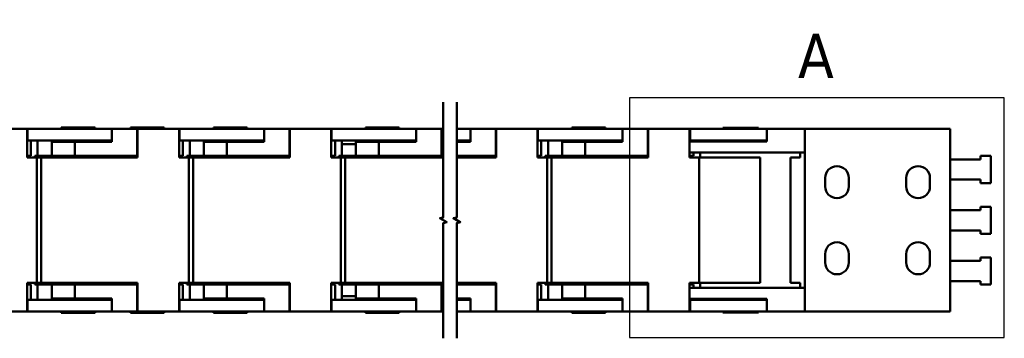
# Model space of a CAD drawing. Header units: millimetres. Extents: x 25 to 1025, y -820 to 1067.
# Tile 8 of 12: x 363 to 655, y 973 to 1067. Entities that reach past the tile are written whole.
import ezdxf

# ---------------------------------------------------------------- set-up
doc = ezdxf.new("R2010")
doc.units = ezdxf.units.MM
doc.header["$LTSCALE"] = 2.5
for name, color, linetype, lineweight in [('상세 경계(ISO)', 7, 'Continuous', 25), ('외형선(ISO)', 7, 'Continuous', 50), ('절단선(ISO)', 1, 'Continuous', 50)]:
    doc.layers.add(name, color=color, linetype=linetype, lineweight=lineweight)
doc.styles.add('레이블 문자 (ISO)', font='tahoma.ttf')

# ---------------------------------------------------------------- blocks, each defined once
blk = doc.blocks.new('2dDetail0')
at = {"layer": '상세 경계(ISO)', "flags": 128}
blk.add_lwpolyline([(217.5230765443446, 389.2030018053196), (261.888101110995, 389.2030018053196), (261.888101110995, 417.56301099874), (217.5230765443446, 417.56301099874), (217.5230765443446, 389.2030018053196)], dxfattribs=at)
at = {"layer": '상세 경계(ISO)', "insert": (237.4724352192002, 419.9380109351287), "char_height": 5.249999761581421, "attachment_point": 7, "style": '레이블 문자 (ISO)'}
blk.add_mtext('A', dxfattribs=at)

msp = doc.modelspace()

# ---------------------------------------------------------------- linework, layer by layer
at = {"layer": '외형선(ISO)'}
for p, q in [((353.2661655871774, 1034.75675254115), (365.5661655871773, 1034.75675254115)), ((365.5661655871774, 1033.006752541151), (365.5661655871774, 1034.75675254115)), ((365.6661655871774, 1034.756752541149), (365.5661655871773, 1034.756752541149)), ((365.6661655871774, 1034.756752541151), (380.6661655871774, 1034.756752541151)), ((365.6661655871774, 1031.356752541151), (365.6661655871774, 1034.756752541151)), ((385.6661655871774, 1035.156752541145), (375.6661655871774, 1035.156752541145)), ((375.6661655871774, 1035.156752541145), (375.6661655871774, 1034.756752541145)), ((390.6661655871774, 1034.75675254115), (380.6661655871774, 1034.756752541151)), ((385.6661655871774, 1035.156752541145), (385.6661655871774, 1034.756752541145)), ((390.6661655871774, 1034.756752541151), (398.1661655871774, 1034.756752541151)), ((390.6661655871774, 1030.956752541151), (390.6661655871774, 1034.756752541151)), ((406.1529689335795, 1035.156752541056), (396.1529689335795, 1035.156752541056)), ((396.1529689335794, 1035.156752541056), (396.1529689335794, 1034.756752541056)), ((398.2661655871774, 1034.756752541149), (398.1661655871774, 1034.756752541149)), ((398.1661655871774, 1034.756752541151), (398.1661655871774, 1026.756752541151)), ((398.2661655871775, 1034.75675254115), (398.2661655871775, 1033.006752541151)), ((398.2661655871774, 1034.75675254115), (410.5661655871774, 1034.75675254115)), ((406.1529689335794, 1035.156752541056), (406.1529689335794, 1034.756752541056)), ((410.5661655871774, 1033.006752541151), (410.5661655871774, 1034.75675254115)), ((410.6661655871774, 1034.756752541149), (410.5661655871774, 1034.756752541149)), ((410.6661655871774, 1031.356752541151), (410.6661655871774, 1034.756752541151)), ((410.6661655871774, 1034.756752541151), (425.6661655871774, 1034.756752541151)), ((430.6661655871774, 1035.156752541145), (420.6661655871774, 1035.156752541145)), ((420.6661655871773, 1035.156752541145), (420.6661655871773, 1034.756752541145)), ((435.6661655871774, 1034.75675254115), (425.6661655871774, 1034.756752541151)), ((430.6661655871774, 1035.156752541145), (430.6661655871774, 1034.756752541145)), ((435.6661655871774, 1034.756752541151), (443.1661655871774, 1034.756752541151)), ((435.6661655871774, 1030.956752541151), (435.6661655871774, 1034.756752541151)), ((443.2661655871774, 1034.756752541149), (443.1661655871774, 1034.756752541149)), ((443.1661655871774, 1034.756752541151), (443.1661655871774, 1026.756752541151)), ((443.2661655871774, 1034.75675254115), (443.2661655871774, 1033.006752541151)), ((443.2661655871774, 1034.75675254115), (455.5661655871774, 1034.75675254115)), ((455.5661655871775, 1033.006752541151), (455.5661655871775, 1034.75675254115)), ((455.6661655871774, 1034.756752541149), (455.5661655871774, 1034.756752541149)), ((455.6661655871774, 1031.356752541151), (455.6661655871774, 1034.756752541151)), ((455.6661655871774, 1034.756752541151), (470.6661655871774, 1034.756752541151)), ((475.6661655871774, 1035.156752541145), (465.6661655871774, 1035.156752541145)), ((465.6661655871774, 1035.156752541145), (465.6661655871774, 1034.756752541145)), ((480.6661655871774, 1034.75675254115), (470.6661655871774, 1034.756752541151)), ((475.6661655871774, 1035.156752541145), (475.6661655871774, 1034.756752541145)), ((480.6661655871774, 1034.756752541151), (488.1661655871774, 1034.756752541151)), ((480.6661655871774, 1030.956752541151), (480.6661655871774, 1034.756752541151)), ((488.2661655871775, 1034.756752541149), (488.1661655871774, 1034.756752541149)), ((488.1661655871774, 1034.756752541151), (488.1661655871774, 1026.756752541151)), ((488.2661655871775, 1034.75675254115), (488.2661655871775, 1033.006752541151)), ((488.2661655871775, 1034.75675254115), (488.7093007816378, 1034.75675254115)), ((496.7128393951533, 1034.75675254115), (492.7093065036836, 1034.756752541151)), ((496.7128393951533, 1034.756752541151), (504.2128393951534, 1034.756752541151)), ((496.7128393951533, 1030.956752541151), (496.7128393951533, 1034.756752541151)), ((504.3128393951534, 1034.756752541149), (504.2128393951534, 1034.756752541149)), ((504.2128393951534, 1034.756752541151), (504.2128393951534, 1026.756752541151)), ((504.3128393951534, 1034.75675254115), (516.6128393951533, 1034.75675254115)), ((504.3128393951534, 1034.75675254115), (504.3128393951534, 1033.006752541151)), ((516.7128393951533, 1034.756752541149), (516.6128393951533, 1034.756752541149)), ((516.6128393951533, 1033.006752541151), (516.6128393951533, 1034.75675254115)), ((516.7128393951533, 1031.356752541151), (516.7128393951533, 1034.756752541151)), ((516.7128393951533, 1034.756752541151), (531.7128393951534, 1034.756752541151)), ((536.7128393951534, 1035.156752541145), (526.7128393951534, 1035.156752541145)), ((526.7128393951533, 1035.156752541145), (526.7128393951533, 1034.756752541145)), ((541.7128393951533, 1034.75675254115), (531.7128393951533, 1034.756752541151)), ((536.7128393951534, 1035.156752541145), (536.7128393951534, 1034.756752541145)), ((541.7128393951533, 1034.756752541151), (549.2128393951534, 1034.756752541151)), ((541.7128393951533, 1030.956752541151), (541.7128393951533, 1034.756752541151)), ((549.3128393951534, 1034.756752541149), (549.2128393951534, 1034.756752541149)), ((549.2128393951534, 1034.756752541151), (549.2128393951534, 1026.756752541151)), ((549.3128393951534, 1034.75675254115), (561.6128393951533, 1034.75675254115)), ((549.3128393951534, 1034.75675254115), (549.3128393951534, 1033.006752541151)), ((561.7128393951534, 1034.756752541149), (561.6128393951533, 1034.756752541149)), ((561.6128393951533, 1033.006752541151), (561.6128393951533, 1034.75675254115)), ((561.7128393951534, 1031.356752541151), (561.7128393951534, 1034.756752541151)), ((561.7128393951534, 1034.756752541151), (576.7128393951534, 1034.756752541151)), ((571.4626427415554, 1035.056752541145), (581.9626427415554, 1035.056752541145)), ((571.4626427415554, 1035.056752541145), (571.4626427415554, 1034.756752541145)), ((584.4100449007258, 1034.75675254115), (576.7128393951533, 1034.756752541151)), ((581.9626427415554, 1035.056752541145), (581.9626427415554, 1034.756752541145)), ((595.7126427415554, 1034.756752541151), (584.4100449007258, 1034.756752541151)), ((584.4100449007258, 1034.756752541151), (584.4100449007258, 1031.056752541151)), ((638.7126427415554, 1034.756752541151), (595.7126427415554, 1034.756752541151)), ((595.7126427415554, 1034.756752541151), (595.7126427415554, 980.7567525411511)), ((638.7126427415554, 980.7567525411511), (638.7126427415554, 1034.756752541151)), ((365.5661655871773, 1033.006752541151), (365.5661655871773, 1026.256752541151)), ((398.2661655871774, 1026.256752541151), (398.2661655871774, 1033.006752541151)), ((410.5661655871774, 1033.006752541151), (410.5661655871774, 1026.256752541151)), ((443.2661655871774, 1026.256752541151), (443.2661655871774, 1033.006752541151)), ((455.5661655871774, 1033.006752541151), (455.5661655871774, 1026.256752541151)), ((488.2661655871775, 1026.256752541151), (488.2661655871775, 1033.006752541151)), ((504.3128393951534, 1026.256752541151), (504.3128393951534, 1033.006752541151)), ((516.6128393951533, 1033.006752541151), (516.6128393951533, 1026.256752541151)), ((549.3128393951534, 1026.256752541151), (549.3128393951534, 1033.006752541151)), ((561.6128393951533, 1033.006752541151), (561.6128393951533, 1026.256752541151)), ((365.5661655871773, 1031.356752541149), (365.6661655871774, 1031.356752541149)), ((380.6661655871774, 1031.356752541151), (365.6661655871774, 1031.356752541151)), ((366.6661655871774, 1026.756752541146), (366.6661655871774, 1031.356752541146)), ((368.6661655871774, 1026.75675254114), (368.6661655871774, 1031.35675254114)), ((372.8719369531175, 1030.956752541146), (379.6661655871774, 1030.956752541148)), ((372.8719369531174, 1030.956752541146), (372.8719369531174, 1026.756752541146)), ((375.6661655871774, 1031.356752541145), (375.6661655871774, 1030.956752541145)), ((380.6661655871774, 1030.956752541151), (379.6661655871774, 1030.956752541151)), ((379.6661655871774, 1026.756752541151), (379.6661655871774, 1030.956752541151)), ((380.6661655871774, 1031.356752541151), (390.6661655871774, 1031.35675254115)), ((380.6661655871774, 1030.956752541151), (390.6661655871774, 1030.956752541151)), ((385.6661655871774, 1031.356752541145), (385.6661655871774, 1030.956752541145)), ((386.1529689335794, 1031.356752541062), (386.1529689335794, 1030.956752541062)), ((410.5661655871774, 1031.356752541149), (410.6661655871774, 1031.356752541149)), ((425.6661655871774, 1031.356752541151), (410.6661655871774, 1031.356752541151)), ((411.6661655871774, 1026.756752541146), (411.6661655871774, 1031.356752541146)), ((413.6661655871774, 1026.75675254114), (413.6661655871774, 1031.35675254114)), ((417.8719369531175, 1030.956752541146), (424.6661655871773, 1030.956752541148)), ((417.8719369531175, 1030.956752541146), (417.8719369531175, 1026.756752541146)), ((420.1529689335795, 1030.95675254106), (420.1529689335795, 1031.35675254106)), ((420.6661655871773, 1031.356752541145), (420.6661655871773, 1030.956752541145)), ((425.6661655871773, 1030.956752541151), (424.6661655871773, 1030.956752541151)), ((424.6661655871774, 1026.756752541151), (424.6661655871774, 1030.956752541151)), ((425.6661655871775, 1031.356752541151), (435.6661655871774, 1031.35675254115)), ((425.6661655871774, 1030.956752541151), (435.6661655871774, 1030.956752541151)), ((430.6661655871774, 1031.356752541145), (430.6661655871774, 1030.956752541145)), ((455.5661655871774, 1031.356752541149), (455.6661655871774, 1031.356752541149)), ((470.6661655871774, 1031.356752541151), (455.6661655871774, 1031.356752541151)), ((456.6661655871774, 1026.756752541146), (456.6661655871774, 1031.356752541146)), ((458.6661655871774, 1026.75675254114), (458.6661655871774, 1031.35675254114)), ((462.8719369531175, 1030.256752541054), (458.6661655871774, 1030.256752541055)), ((462.8719369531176, 1030.956752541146), (469.6661655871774, 1030.956752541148)), ((462.8719369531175, 1030.956752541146), (462.8719369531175, 1026.756752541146)), ((463.1529689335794, 1030.956752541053), (463.1529689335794, 1031.356752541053)), ((465.6661655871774, 1031.356752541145), (465.6661655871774, 1030.956752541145)), ((470.6661655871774, 1030.956752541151), (469.6661655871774, 1030.956752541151)), ((469.6661655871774, 1026.756752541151), (469.6661655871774, 1030.956752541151)), ((470.6661655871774, 1031.356752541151), (480.6661655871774, 1031.35675254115)), ((470.6661655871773, 1030.956752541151), (480.6661655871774, 1030.956752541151)), ((475.6661655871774, 1031.356752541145), (475.6661655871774, 1030.956752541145)), ((492.7093065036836, 1031.356752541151), (496.7128393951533, 1031.35675254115)), ((492.7093065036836, 1030.956752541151), (496.7128393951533, 1030.956752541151)), ((516.6128393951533, 1031.356752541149), (516.7128393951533, 1031.356752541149)), ((531.7128393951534, 1031.356752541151), (516.7128393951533, 1031.356752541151)), ((517.7128393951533, 1026.756752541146), (517.7128393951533, 1031.356752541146)), ((519.7128393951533, 1026.75675254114), (519.7128393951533, 1031.35675254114)), ((523.9186107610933, 1030.956752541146), (523.9186107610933, 1026.756752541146)), ((523.9186107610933, 1030.956752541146), (530.7128393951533, 1030.956752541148)), ((526.7128393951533, 1031.356752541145), (526.7128393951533, 1030.956752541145)), ((530.7128393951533, 1026.756752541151), (530.7128393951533, 1030.956752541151)), ((531.7128393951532, 1030.956752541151), (530.7128393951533, 1030.956752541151)), ((531.7128393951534, 1031.356752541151), (541.7128393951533, 1031.35675254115)), ((531.7128393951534, 1030.956752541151), (541.7128393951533, 1030.956752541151)), ((536.7128393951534, 1031.356752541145), (536.7128393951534, 1030.956752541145)), ((561.6128393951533, 1031.356752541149), (561.7128393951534, 1031.356752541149)), ((561.6128393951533, 1031.056752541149), (576.7126427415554, 1031.056752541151)), ((576.7128393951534, 1031.356752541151), (561.7128393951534, 1031.356752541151)), ((562.7128393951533, 1031.056752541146), (562.7128393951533, 1031.356752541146)), ((564.7128393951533, 1031.05675254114), (564.7128393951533, 1031.35675254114)), ((571.4626427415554, 1031.356752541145), (571.4626427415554, 1031.056752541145)), ((584.4100449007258, 1031.056752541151), (576.7126427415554, 1031.056752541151)), ((576.7128393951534, 1031.356752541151), (584.4100449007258, 1031.356752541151)), ((581.9626427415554, 1031.356752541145), (581.9626427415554, 1031.056752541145)), ((365.5661655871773, 1026.756752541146), (366.6661655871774, 1026.756752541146)), ((365.5661655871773, 1026.256752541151), (368.4161655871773, 1026.256752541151)), ((367.8104133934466, 1026.25675254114), (367.8104133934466, 1026.756752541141)), ((367.8104133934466, 1026.756752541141), (368.4532010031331, 1026.756752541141)), ((369.6661655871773, 1026.25675254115), (368.4161655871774, 1026.25675254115)), ((368.4161655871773, 1026.256752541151), (368.4161655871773, 989.2567525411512)), ((368.4532010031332, 1026.756752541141), (372.8719369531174, 1026.75675254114)), ((368.4532010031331, 1026.256752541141), (368.4532010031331, 1026.756752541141)), ((379.6661655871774, 1026.256752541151), (369.6661655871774, 1026.25675254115)), ((369.6661655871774, 989.2567525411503), (369.6661655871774, 1026.25675254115)), ((379.6661655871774, 1026.756752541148), (372.8719369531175, 1026.756752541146)), ((379.6661655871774, 1026.756752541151), (380.6661655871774, 1026.756752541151)), ((379.6661655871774, 1026.256752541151), (398.2661655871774, 1026.256752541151)), ((398.1661655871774, 1026.756752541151), (380.6661655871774, 1026.756752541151)), ((391.6661655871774, 1026.756752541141), (391.6661655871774, 1026.256752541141)), ((398.1661655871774, 1026.756752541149), (398.2661655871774, 1026.756752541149)), ((410.5661655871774, 1026.756752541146), (411.6661655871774, 1026.756752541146)), ((410.5661655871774, 1026.256752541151), (413.4161655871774, 1026.256752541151)), ((412.8104133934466, 1026.25675254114), (412.8104133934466, 1026.756752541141)), ((412.8104133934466, 1026.756752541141), (413.4532010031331, 1026.756752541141)), ((414.6661655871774, 1026.25675254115), (413.4161655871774, 1026.25675254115)), ((413.4161655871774, 1026.256752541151), (413.4161655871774, 989.2567525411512)), ((413.4532010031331, 1026.756752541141), (417.8719369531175, 1026.75675254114)), ((413.4532010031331, 1026.256752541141), (413.4532010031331, 1026.756752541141)), ((424.6661655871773, 1026.256752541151), (414.6661655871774, 1026.25675254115)), ((414.6661655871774, 989.2567525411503), (414.6661655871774, 1026.25675254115)), ((424.6661655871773, 1026.756752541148), (417.8719369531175, 1026.756752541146)), ((424.6661655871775, 1026.756752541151), (425.6661655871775, 1026.756752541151)), ((424.6661655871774, 1026.256752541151), (443.2661655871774, 1026.256752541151)), ((443.1661655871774, 1026.756752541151), (425.6661655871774, 1026.756752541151)), ((436.6661655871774, 1026.756752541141), (436.6661655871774, 1026.256752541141)), ((443.1661655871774, 1026.756752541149), (443.2661655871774, 1026.756752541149)), ((455.5661655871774, 1026.756752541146), (456.6661655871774, 1026.756752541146)), ((455.5661655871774, 1026.256752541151), (458.4161655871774, 1026.256752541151)), ((457.8104133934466, 1026.25675254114), (457.8104133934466, 1026.756752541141)), ((457.8104133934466, 1026.756752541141), (458.4532010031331, 1026.756752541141)), ((459.6661655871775, 1026.25675254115), (458.4161655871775, 1026.25675254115)), ((458.4161655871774, 1026.256752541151), (458.4161655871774, 989.2567525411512)), ((458.4532010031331, 1026.756752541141), (462.8719369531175, 1026.75675254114)), ((458.4532010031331, 1026.256752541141), (458.4532010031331, 1026.756752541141)), ((469.6661655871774, 1026.256752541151), (459.6661655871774, 1026.25675254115)), ((459.6661655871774, 989.2567525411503), (459.6661655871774, 1026.25675254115)), ((469.6661655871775, 1026.756752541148), (462.8719369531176, 1026.756752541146)), ((469.6661655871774, 1026.756752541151), (470.6661655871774, 1026.756752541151)), ((469.6661655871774, 1026.256752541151), (488.2661655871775, 1026.256752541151)), ((488.1661655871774, 1026.756752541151), (470.6661655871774, 1026.756752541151)), ((481.6661655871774, 1026.756752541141), (481.6661655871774, 1026.256752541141)), ((488.1661655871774, 1026.756752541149), (488.2661655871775, 1026.756752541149)), ((504.2128393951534, 1026.756752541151), (492.7093065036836, 1026.756752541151)), ((492.7093065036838, 1026.256752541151), (504.3128393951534, 1026.256752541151)), ((497.7128393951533, 1026.756752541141), (497.7128393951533, 1026.256752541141)), ((504.2128393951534, 1026.756752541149), (504.3128393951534, 1026.756752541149)), ((516.6128393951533, 1026.756752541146), (517.7128393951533, 1026.756752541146)), ((516.6128393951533, 1026.256752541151), (519.4628393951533, 1026.256752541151)), ((518.8570872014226, 1026.756752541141), (519.4998748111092, 1026.756752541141)), ((518.8570872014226, 1026.25675254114), (518.8570872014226, 1026.756752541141)), ((520.7128393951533, 1026.25675254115), (519.4628393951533, 1026.25675254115)), ((519.4628393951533, 1026.256752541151), (519.4628393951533, 989.2567525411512)), ((519.4998748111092, 1026.256752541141), (519.4998748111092, 1026.756752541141)), ((519.4998748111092, 1026.756752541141), (523.9186107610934, 1026.75675254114)), ((520.7128393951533, 989.2567525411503), (520.7128393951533, 1026.25675254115)), ((530.7128393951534, 1026.256752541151), (520.7128393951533, 1026.25675254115)), ((530.7128393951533, 1026.756752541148), (523.9186107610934, 1026.756752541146)), ((530.7128393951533, 1026.756752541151), (531.7128393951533, 1026.756752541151)), ((530.7128393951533, 1026.256752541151), (549.3128393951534, 1026.256752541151)), ((549.2128393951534, 1026.756752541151), (531.7128393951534, 1026.756752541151)), ((542.7128393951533, 1026.756752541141), (542.7128393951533, 1026.256752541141)), ((549.2128393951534, 1026.756752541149), (549.3128393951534, 1026.756752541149)), ((576.7126427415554, 1027.756752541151), (561.6128393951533, 1027.756752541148)), ((561.6128393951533, 1026.756752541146), (562.7128393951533, 1026.756752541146)), ((561.6128393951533, 1026.256752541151), (564.4628393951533, 1026.256752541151)), ((562.7128393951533, 1026.756752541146), (562.7128393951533, 1027.756752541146)), ((582.4628393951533, 1026.256752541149), (564.4628393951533, 1026.25675254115)), ((564.4628393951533, 1026.256752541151), (564.4628393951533, 989.2567525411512)), ((564.7128393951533, 1026.25675254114), (564.7128393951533, 1027.75675254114)), ((576.7126427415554, 1027.756752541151), (595.7126427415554, 1027.756752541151)), ((582.4628393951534, 989.2567525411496), (582.4628393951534, 1026.25675254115)), ((594.3126427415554, 1026.256752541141), (591.4626427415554, 1026.256752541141)), ((591.4626427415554, 1026.256752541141), (591.4626427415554, 989.2567525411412)), ((594.3126427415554, 1027.756752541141), (594.3126427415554, 1026.256752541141)), ((647.7126427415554, 1025.75675254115), (638.7126427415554, 1025.75675254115)), ((647.7126427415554, 1026.75675254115), (647.7126427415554, 1025.75675254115)), ((650.7126427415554, 1026.75675254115), (647.7126427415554, 1026.75675254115)), ((650.7126427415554, 1018.75675254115), (650.7126427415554, 1026.75675254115)), ((601.7126427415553, 1017.756752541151), (601.7126427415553, 1020.256752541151)), ((608.7126427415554, 1020.256752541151), (608.7126427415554, 1017.756752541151)), ((625.7126427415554, 1017.756752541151), (625.7126427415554, 1020.256752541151)), ((632.7126427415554, 1020.256752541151), (632.7126427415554, 1017.756752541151)), ((638.7126427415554, 1019.75675254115), (647.7126427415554, 1019.75675254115)), ((647.7126427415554, 1019.75675254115), (647.7126427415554, 1018.75675254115)), ((647.7126427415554, 1018.75675254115), (650.7126427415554, 1018.75675254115)), ((647.7126427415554, 1011.75675254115), (647.7126427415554, 1010.75675254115)), ((650.7126427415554, 1011.75675254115), (647.7126427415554, 1011.75675254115)), ((650.7126427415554, 1003.75675254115), (650.7126427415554, 1011.75675254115)), ((647.7126427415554, 1010.75675254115), (638.7126427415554, 1010.75675254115)), ((638.7126427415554, 1004.75675254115), (647.7126427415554, 1004.75675254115)), ((647.7126427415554, 1004.75675254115), (647.7126427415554, 1003.75675254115)), ((647.7126427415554, 1003.75675254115), (650.7126427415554, 1003.75675254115)), ((601.7126427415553, 995.256752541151), (601.7126427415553, 997.7567525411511)), ((608.7126427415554, 997.7567525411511), (608.7126427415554, 995.256752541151)), ((625.7126427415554, 995.256752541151), (625.7126427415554, 997.7567525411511)), ((632.7126427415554, 997.7567525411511), (632.7126427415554, 995.256752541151)), ((647.7126427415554, 996.75675254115), (647.7126427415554, 995.75675254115)), ((650.7126427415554, 996.75675254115), (647.7126427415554, 996.75675254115)), ((650.7126427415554, 988.75675254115), (650.7126427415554, 996.75675254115)), ((647.7126427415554, 995.75675254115), (638.7126427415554, 995.75675254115)), ((365.5661655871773, 989.2567525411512), (368.4161655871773, 989.2567525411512)), ((365.5661655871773, 982.5067525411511), (365.5661655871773, 989.2567525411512)), ((365.5661655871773, 988.7567525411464), (366.6661655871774, 988.7567525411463)), ((366.6661655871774, 988.7567525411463), (366.6661655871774, 984.1567525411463)), ((367.8104133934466, 988.7567525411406), (367.8104133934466, 989.2567525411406)), ((367.8104133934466, 988.7567525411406), (368.4532010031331, 988.7567525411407)), ((369.6661655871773, 989.2567525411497), (368.4161655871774, 989.2567525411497)), ((368.4532010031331, 988.7567525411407), (368.4532010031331, 989.2567525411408)), ((368.4532010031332, 988.7567525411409), (372.8719369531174, 988.75675254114)), ((368.6661655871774, 984.1567525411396), (368.6661655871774, 988.7567525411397)), ((379.6661655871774, 989.256752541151), (369.6661655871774, 989.2567525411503)), ((379.6661655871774, 988.7567525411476), (372.8719369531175, 988.7567525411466)), ((372.8719369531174, 984.5567525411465), (372.8719369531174, 988.7567525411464)), ((379.6661655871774, 989.2567525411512), (398.2661655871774, 989.2567525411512)), ((379.6661655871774, 988.7567525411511), (380.6661655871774, 988.7567525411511)), ((379.6661655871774, 988.7567525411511), (379.6661655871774, 984.5567525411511)), ((398.1661655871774, 988.7567525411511), (380.6661655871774, 988.7567525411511)), ((391.6661655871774, 989.256752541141), (391.6661655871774, 988.7567525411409)), ((398.1661655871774, 988.7567525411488), (398.2661655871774, 988.7567525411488)), ((398.1661655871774, 980.7567525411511), (398.1661655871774, 988.7567525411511)), ((398.2661655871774, 989.2567525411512), (398.2661655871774, 982.5067525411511)), ((410.5661655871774, 989.2567525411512), (413.4161655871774, 989.2567525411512)), ((410.5661655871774, 982.5067525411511), (410.5661655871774, 989.2567525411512)), ((410.5661655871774, 988.7567525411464), (411.6661655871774, 988.7567525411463)), ((411.6661655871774, 988.7567525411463), (411.6661655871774, 984.1567525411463)), ((412.8104133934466, 988.7567525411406), (412.8104133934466, 989.2567525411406)), ((412.8104133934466, 988.7567525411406), (413.4532010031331, 988.7567525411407)), ((414.6661655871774, 989.2567525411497), (413.4161655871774, 989.2567525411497)), ((413.4532010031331, 988.7567525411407), (413.4532010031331, 989.2567525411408)), ((413.4532010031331, 988.7567525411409), (417.8719369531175, 988.75675254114)), ((413.6661655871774, 984.1567525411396), (413.6661655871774, 988.7567525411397)), ((424.6661655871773, 989.256752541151), (414.6661655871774, 989.2567525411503)), ((424.6661655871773, 988.7567525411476), (417.8719369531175, 988.7567525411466)), ((417.8719369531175, 984.5567525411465), (417.8719369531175, 988.7567525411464)), ((424.6661655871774, 989.2567525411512), (443.2661655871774, 989.2567525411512)), ((424.6661655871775, 988.7567525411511), (425.6661655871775, 988.7567525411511)), ((424.6661655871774, 988.7567525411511), (424.6661655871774, 984.5567525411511)), ((443.1661655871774, 988.7567525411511), (425.6661655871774, 988.7567525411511)), ((436.6661655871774, 989.256752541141), (436.6661655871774, 988.7567525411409)), ((443.1661655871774, 988.7567525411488), (443.2661655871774, 988.7567525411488)), ((443.1661655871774, 980.7567525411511), (443.1661655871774, 988.7567525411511)), ((443.2661655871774, 989.2567525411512), (443.2661655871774, 982.5067525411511)), ((455.5661655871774, 989.2567525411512), (458.4161655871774, 989.2567525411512)), ((455.5661655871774, 982.5067525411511), (455.5661655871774, 989.2567525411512)), ((455.5661655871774, 988.7567525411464), (456.6661655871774, 988.7567525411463)), ((456.6661655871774, 988.7567525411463), (456.6661655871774, 984.1567525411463)), ((457.8104133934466, 988.7567525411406), (457.8104133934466, 989.2567525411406)), ((457.8104133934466, 988.7567525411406), (458.4532010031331, 988.7567525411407)), ((459.6661655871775, 989.2567525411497), (458.4161655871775, 989.2567525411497)), ((458.4532010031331, 988.7567525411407), (458.4532010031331, 989.2567525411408)), ((458.4532010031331, 988.7567525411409), (462.8719369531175, 988.75675254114)), ((458.6661655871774, 984.1567525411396), (458.6661655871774, 988.7567525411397)), ((469.6661655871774, 989.256752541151), (459.6661655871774, 989.2567525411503)), ((469.6661655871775, 988.7567525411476), (462.8719369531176, 988.7567525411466)), ((462.8719369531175, 984.5567525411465), (462.8719369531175, 988.7567525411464)), ((469.6661655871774, 989.2567525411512), (488.2661655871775, 989.2567525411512)), ((469.6661655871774, 988.7567525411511), (470.6661655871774, 988.7567525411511)), ((469.6661655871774, 988.7567525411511), (469.6661655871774, 984.5567525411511)), ((488.1661655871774, 988.7567525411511), (470.6661655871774, 988.7567525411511)), ((481.6661655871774, 989.256752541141), (481.6661655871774, 988.7567525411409)), ((488.1661655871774, 988.7567525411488), (488.2661655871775, 988.7567525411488)), ((488.1661655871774, 980.7567525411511), (488.1661655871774, 988.7567525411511)), ((488.2661655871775, 989.2567525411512), (488.2661655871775, 982.5067525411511)), ((492.7093065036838, 989.2567525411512), (504.3128393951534, 989.2567525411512)), ((504.2128393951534, 988.7567525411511), (492.7093065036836, 988.7567525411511)), ((497.7128393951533, 989.256752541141), (497.7128393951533, 988.7567525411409)), ((504.2128393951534, 988.7567525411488), (504.3128393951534, 988.7567525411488)), ((504.2128393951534, 980.7567525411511), (504.2128393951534, 988.7567525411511)), ((504.3128393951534, 989.2567525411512), (504.3128393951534, 982.5067525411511)), ((516.6128393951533, 989.2567525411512), (519.4628393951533, 989.2567525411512)), ((516.6128393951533, 982.5067525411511), (516.6128393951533, 989.2567525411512)), ((516.6128393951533, 988.7567525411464), (517.7128393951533, 988.7567525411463)), ((517.7128393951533, 988.7567525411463), (517.7128393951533, 984.1567525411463)), ((518.8570872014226, 988.7567525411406), (518.8570872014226, 989.2567525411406)), ((518.8570872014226, 988.7567525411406), (519.4998748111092, 988.7567525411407)), ((520.7128393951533, 989.2567525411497), (519.4628393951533, 989.2567525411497)), ((519.4998748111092, 988.7567525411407), (519.4998748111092, 989.2567525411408)), ((519.4998748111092, 988.7567525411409), (523.9186107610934, 988.75675254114)), ((519.7128393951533, 984.1567525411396), (519.7128393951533, 988.7567525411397)), ((530.7128393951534, 989.256752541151), (520.7128393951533, 989.2567525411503)), ((523.9186107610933, 984.5567525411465), (523.9186107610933, 988.7567525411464)), ((530.7128393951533, 988.7567525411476), (523.9186107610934, 988.7567525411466)), ((530.7128393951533, 989.2567525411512), (549.3128393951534, 989.2567525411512)), ((530.7128393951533, 988.7567525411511), (530.7128393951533, 984.5567525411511)), ((530.7128393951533, 988.7567525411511), (531.7128393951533, 988.7567525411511)), ((549.2128393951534, 988.7567525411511), (531.7128393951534, 988.7567525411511)), ((542.7128393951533, 989.256752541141), (542.7128393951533, 988.7567525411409)), ((549.2128393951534, 988.7567525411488), (549.3128393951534, 988.7567525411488)), ((549.2128393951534, 980.7567525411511), (549.2128393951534, 988.7567525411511)), ((549.3128393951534, 989.2567525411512), (549.3128393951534, 982.5067525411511)), ((561.6128393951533, 989.2567525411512), (564.4628393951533, 989.2567525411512)), ((561.6128393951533, 982.5067525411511), (561.6128393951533, 989.2567525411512)), ((561.6128393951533, 988.7567525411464), (562.7128393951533, 988.7567525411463)), ((576.7126427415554, 987.756752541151), (561.6128393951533, 987.7567525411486)), ((562.7128393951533, 988.7567525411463), (562.7128393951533, 987.7567525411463)), ((582.4628393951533, 989.2567525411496), (564.4628393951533, 989.2567525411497)), ((564.7128393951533, 987.7567525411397), (564.7128393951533, 989.2567525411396)), ((576.7126427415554, 987.7567525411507), (595.7126427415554, 987.7567525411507)), ((594.3126427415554, 989.2567525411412), (591.4626427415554, 989.2567525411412)), ((594.3126427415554, 987.7567525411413), (594.3126427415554, 989.2567525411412)), ((638.7126427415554, 989.7567525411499), (647.7126427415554, 989.7567525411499)), ((647.7126427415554, 989.7567525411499), (647.7126427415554, 988.75675254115)), ((647.7126427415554, 988.75675254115), (650.7126427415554, 988.75675254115)), ((458.6661655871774, 985.2567525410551), (462.8719369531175, 985.2567525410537)), ((365.5661655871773, 984.1567525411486), (365.6661655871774, 984.1567525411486)), ((365.5661655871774, 982.5067525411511), (365.5661655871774, 980.7567525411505)), ((365.6661655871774, 984.1567525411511), (365.6661655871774, 980.7567525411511)), ((380.6661655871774, 984.1567525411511), (365.6661655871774, 984.1567525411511)), ((372.8719369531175, 984.5567525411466), (379.6661655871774, 984.5567525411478)), ((375.6661655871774, 984.5567525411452), (375.6661655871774, 984.1567525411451)), ((380.6661655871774, 984.5567525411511), (379.6661655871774, 984.5567525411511)), ((380.6661655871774, 984.5567525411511), (390.6661655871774, 984.5567525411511)), ((380.6661655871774, 984.1567525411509), (390.6661655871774, 984.1567525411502)), ((385.6661655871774, 984.5567525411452), (385.6661655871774, 984.1567525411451)), ((386.1529689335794, 984.1567525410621), (386.1529689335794, 984.5567525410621)), ((390.6661655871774, 984.5567525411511), (390.6661655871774, 980.7567525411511)), ((398.2661655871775, 980.7567525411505), (398.2661655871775, 982.5067525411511)), ((410.5661655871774, 984.1567525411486), (410.6661655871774, 984.1567525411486)), ((410.5661655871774, 982.5067525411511), (410.5661655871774, 980.7567525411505)), ((410.6661655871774, 984.1567525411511), (410.6661655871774, 980.7567525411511)), ((425.6661655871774, 984.1567525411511), (410.6661655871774, 984.1567525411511)), ((417.8719369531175, 984.5567525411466), (424.6661655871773, 984.5567525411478)), ((420.1529689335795, 984.55675254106), (420.1529689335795, 984.1567525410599)), ((420.6661655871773, 984.5567525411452), (420.6661655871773, 984.1567525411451)), ((425.6661655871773, 984.5567525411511), (424.6661655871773, 984.5567525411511)), ((425.6661655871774, 984.5567525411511), (435.6661655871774, 984.5567525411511)), ((425.6661655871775, 984.1567525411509), (435.6661655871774, 984.1567525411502)), ((430.6661655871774, 984.5567525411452), (430.6661655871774, 984.1567525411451)), ((435.6661655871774, 984.5567525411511), (435.6661655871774, 980.7567525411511)), ((443.2661655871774, 980.7567525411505), (443.2661655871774, 982.5067525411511)), ((455.5661655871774, 984.1567525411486), (455.6661655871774, 984.1567525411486)), ((455.5661655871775, 982.5067525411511), (455.5661655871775, 980.7567525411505)), ((455.6661655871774, 984.1567525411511), (455.6661655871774, 980.7567525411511)), ((470.6661655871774, 984.1567525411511), (455.6661655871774, 984.1567525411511)), ((462.8719369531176, 984.5567525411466), (469.6661655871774, 984.5567525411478)), ((463.1529689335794, 984.1567525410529), (463.1529689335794, 984.556752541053)), ((465.6661655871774, 984.5567525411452), (465.6661655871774, 984.1567525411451)), ((470.6661655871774, 984.5567525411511), (469.6661655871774, 984.5567525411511)), ((470.6661655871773, 984.5567525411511), (480.6661655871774, 984.5567525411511)), ((470.6661655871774, 984.1567525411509), (480.6661655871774, 984.1567525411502)), ((475.6661655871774, 984.5567525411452), (475.6661655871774, 984.1567525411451)), ((480.6661655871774, 984.5567525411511), (480.6661655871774, 980.7567525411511)), ((488.2661655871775, 980.7567525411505), (488.2661655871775, 982.5067525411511)), ((492.7093065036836, 984.5567525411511), (496.7128393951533, 984.5567525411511)), ((492.7093065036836, 984.1567525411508), (496.7128393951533, 984.1567525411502)), ((496.7128393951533, 984.5567525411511), (496.7128393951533, 980.7567525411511)), ((504.3128393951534, 980.7567525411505), (504.3128393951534, 982.5067525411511)), ((516.6128393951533, 984.1567525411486), (516.7128393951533, 984.1567525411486)), ((516.6128393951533, 982.5067525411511), (516.6128393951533, 980.7567525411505)), ((516.7128393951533, 984.1567525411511), (516.7128393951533, 980.7567525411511)), ((531.7128393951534, 984.1567525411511), (516.7128393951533, 984.1567525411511)), ((523.9186107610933, 984.5567525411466), (530.7128393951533, 984.5567525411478)), ((526.7128393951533, 984.5567525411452), (526.7128393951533, 984.1567525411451)), ((531.7128393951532, 984.5567525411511), (530.7128393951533, 984.5567525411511)), ((531.7128393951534, 984.5567525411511), (541.7128393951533, 984.5567525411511)), ((531.7128393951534, 984.1567525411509), (541.7128393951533, 984.1567525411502)), ((536.7128393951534, 984.5567525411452), (536.7128393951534, 984.1567525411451)), ((541.7128393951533, 984.5567525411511), (541.7128393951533, 980.7567525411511)), ((549.3128393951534, 980.7567525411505), (549.3128393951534, 982.5067525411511)), ((576.7126427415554, 984.4567525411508), (561.6128393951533, 984.4567525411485)), ((561.6128393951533, 984.1567525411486), (561.7128393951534, 984.1567525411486)), ((561.6128393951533, 982.5067525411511), (561.6128393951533, 980.7567525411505)), ((561.7128393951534, 984.1567525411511), (561.7128393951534, 980.7567525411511)), ((576.7128393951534, 984.1567525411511), (561.7128393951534, 984.1567525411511)), ((562.7128393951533, 984.4567525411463), (562.7128393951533, 984.1567525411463)), ((564.7128393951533, 984.1567525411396), (564.7128393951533, 984.4567525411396)), ((571.4626427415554, 984.4567525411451), (571.4626427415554, 984.1567525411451)), ((576.7126427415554, 984.4567525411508), (584.4100449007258, 984.4567525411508)), ((576.7128393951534, 984.1567525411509), (584.4100449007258, 984.1567525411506)), ((581.9626427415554, 984.4567525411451), (581.9626427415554, 984.1567525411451)), ((584.4100449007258, 984.4567525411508), (584.4100449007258, 980.7567525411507)), ((353.2661655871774, 980.7567525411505), (365.5661655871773, 980.7567525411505)), ((365.6661655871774, 980.7567525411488), (365.5661655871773, 980.7567525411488)), ((365.6661655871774, 980.7567525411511), (380.6661655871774, 980.7567525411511)), ((375.6661655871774, 980.7567525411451), (375.6661655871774, 980.356752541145)), ((385.6661655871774, 980.356752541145), (375.6661655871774, 980.356752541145)), ((390.6661655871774, 980.7567525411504), (380.6661655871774, 980.7567525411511)), ((385.6661655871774, 980.7567525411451), (385.6661655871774, 980.356752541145)), ((390.6661655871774, 980.7567525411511), (398.1661655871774, 980.7567525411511)), ((396.1529689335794, 980.7567525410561), (396.1529689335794, 980.356752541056)), ((406.1529689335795, 980.356752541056), (396.1529689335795, 980.356752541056)), ((398.2661655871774, 980.7567525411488), (398.1661655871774, 980.7567525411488)), ((398.2661655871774, 980.7567525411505), (410.5661655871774, 980.7567525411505)), ((406.1529689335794, 980.7567525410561), (406.1529689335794, 980.356752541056)), ((410.6661655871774, 980.7567525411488), (410.5661655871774, 980.7567525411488)), ((410.6661655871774, 980.7567525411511), (425.6661655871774, 980.7567525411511)), ((420.6661655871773, 980.7567525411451), (420.6661655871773, 980.356752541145)), ((430.6661655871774, 980.356752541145), (420.6661655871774, 980.356752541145)), ((435.6661655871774, 980.7567525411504), (425.6661655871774, 980.7567525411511)), ((430.6661655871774, 980.7567525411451), (430.6661655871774, 980.356752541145)), ((435.6661655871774, 980.7567525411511), (443.1661655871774, 980.7567525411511)), ((443.2661655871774, 980.7567525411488), (443.1661655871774, 980.7567525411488)), ((443.2661655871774, 980.7567525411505), (455.5661655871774, 980.7567525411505)), ((455.6661655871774, 980.7567525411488), (455.5661655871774, 980.7567525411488)), ((455.6661655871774, 980.7567525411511), (470.6661655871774, 980.7567525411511)), ((465.6661655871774, 980.7567525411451), (465.6661655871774, 980.356752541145)), ((475.6661655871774, 980.356752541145), (465.6661655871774, 980.356752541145)), ((480.6661655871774, 980.7567525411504), (470.6661655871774, 980.7567525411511)), ((475.6661655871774, 980.7567525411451), (475.6661655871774, 980.356752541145)), ((480.6661655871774, 980.7567525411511), (488.1661655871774, 980.7567525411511)), ((488.2661655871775, 980.7567525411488), (488.1661655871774, 980.7567525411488)), ((488.2661655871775, 980.7567525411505), (488.7093007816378, 980.7567525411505)), ((496.7128393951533, 980.7567525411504), (492.7093065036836, 980.7567525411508)), ((496.7128393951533, 980.7567525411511), (504.2128393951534, 980.7567525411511)), ((504.3128393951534, 980.7567525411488), (504.2128393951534, 980.7567525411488)), ((504.3128393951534, 980.7567525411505), (516.6128393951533, 980.7567525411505)), ((516.7128393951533, 980.7567525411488), (516.6128393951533, 980.7567525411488)), ((516.7128393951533, 980.7567525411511), (531.7128393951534, 980.7567525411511)), ((526.7128393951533, 980.7567525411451), (526.7128393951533, 980.356752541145)), ((536.7128393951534, 980.356752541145), (526.7128393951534, 980.356752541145)), ((541.7128393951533, 980.7567525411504), (531.7128393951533, 980.7567525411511)), ((536.7128393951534, 980.7567525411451), (536.7128393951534, 980.356752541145)), ((541.7128393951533, 980.7567525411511), (549.2128393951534, 980.7567525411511)), ((549.3128393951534, 980.7567525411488), (549.2128393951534, 980.7567525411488)), ((549.3128393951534, 980.7567525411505), (561.6128393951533, 980.7567525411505)), ((561.7128393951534, 980.7567525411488), (561.6128393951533, 980.7567525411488)), ((561.7128393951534, 980.7567525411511), (576.7128393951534, 980.7567525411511)), ((571.4626427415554, 980.7567525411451), (571.4626427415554, 980.4567525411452)), ((571.4626427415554, 980.4567525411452), (581.9626427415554, 980.4567525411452)), ((584.4100449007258, 980.7567525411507), (576.7128393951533, 980.7567525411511)), ((581.9626427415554, 980.7567525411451), (581.9626427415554, 980.4567525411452)), ((595.7126427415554, 980.7567525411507), (584.4100449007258, 980.7567525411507)), ((638.7126427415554, 980.7567525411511), (595.7126427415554, 980.7567525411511))]:
    msp.add_line(p, q, dxfattribs=at)
for centre, start, end in [((605.2126427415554, 1020.256752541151), 0, 180), ((629.2126427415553, 1020.256752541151), 0, 180), ((605.2126427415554, 1017.756752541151), 180, 0), ((629.2126427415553, 1017.756752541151), 180, 0), ((605.2126427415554, 997.7567525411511), 0, 180), ((629.2126427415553, 997.7567525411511), 0, 180), ((605.2126427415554, 995.256752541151), 180, 0), ((629.2126427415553, 995.2567525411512), 180, 0)]:
    msp.add_arc(centre, 3.500000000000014, start, end, dxfattribs=at)
at = {"layer": '절단선(ISO)', "flags": 128}
for points in [[(488.7093007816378, 972.8192515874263), (488.7093007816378, 1006.911453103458), (489.709304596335, 1007.179402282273), (487.7093065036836, 1008.334102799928), (488.7093007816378, 1008.602051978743), (488.7093007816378, 1042.694253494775)], [(492.7093065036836, 972.8192515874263), (492.7093065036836, 1006.911453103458), (493.7093007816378, 1007.179402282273), (491.7093026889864, 1008.334102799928), (492.7093065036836, 1008.602051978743), (492.7093065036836, 1042.694253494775)]]:
    msp.add_lwpolyline(points, dxfattribs=at)

# ---------------------------------------------------------------- block references
at = {"layer": '상세 경계(ISO)', "xscale": 2.5, "yscale": 2.5, "zscale": 2.5}
msp.add_blockref('2dDetail0', (0, 0), dxfattribs=at)

doc.saveas('drawing.dxf')
